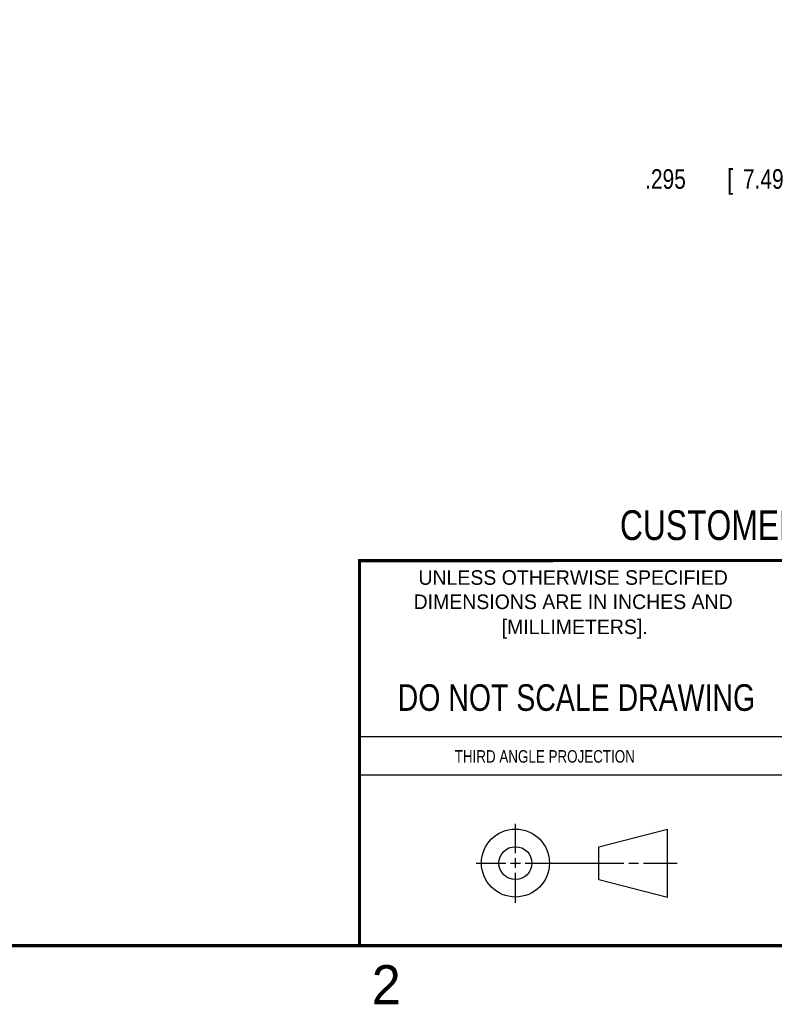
# Model space of a CAD drawing. Header units: inches. Extents: x 0 to 22, y 0 to 17.
# Tile 2 of 9: x 11.4 to 16.3, y 0.1 to 6.4. Entities that reach past the tile are written whole.
import ezdxf
from ezdxf.enums import TextEntityAlignment as Align

# ---------------------------------------------------------------- set-up
doc = ezdxf.new("R2010")
doc.units = ezdxf.units.IN
doc.header["$LTSCALE"] = 1.21
doc.header["$MEASUREMENT"] = 0
doc.layers.get('0').update_dxf_attribs({"linetype": 'CONTINUOUS'})
doc.layers.add('DIMENSIONS', color=7, linetype='CONTINUOUS')
doc.styles.get("Standard").update_dxf_attribs({"font": 'txt', "width": 0.8})
doc.dimstyles.new('DIMSTYLE_1', dxfattribs={"dimtxt": 0.125, "dimasz": 0.18, "dimexe": 0.18, "dimexo": 0.0625, "dimgap": 0.09, "dimtad": 0, "dimtih": 1, "dimtoh": 1, "dimdec": 3, "dimzin": 4, "dimdsep": 46, "dimtxsty": 'STANDARD', "dimblk": '_FILLED', "dimblk1": '_FILLED', "dimblk2": '_FILLED', "dimcen": 0.09, "dimadec": 0, "dimazin": 0, "dimtp": 0.01, "dimtm": 0.01, "dimtfac": 1, "dimtdec": 3, "dimtofl": 0, "dimtmove": 0, "dimatfit": 3, "dimldrblk": '_FILLED', "dimfxl": 1, "dimtolj": 1, "dimtzin": 4, "dimarcsym": 0})

# ---------------------------------------------------------------- blocks, each defined once
blk = doc.blocks.new('_FILLED')
at = {"color": 0, "linetype": 'BYBLOCK'}
blk.add_solid([(0, 0), (-1, 0.174), (-1, -0.174)], dxfattribs=at)
blk = doc.blocks.new('*D2')
at = {"layer": 'DIMENSIONS', "color": 2, "linetype": 'CONTINUOUS'}
for p, q in [((17.5799, 6.4151), (17.5799, 5.2726)), ((17.2849, 5.9601), (17.2849, 5.2726)), ((17.2849, 5.3976), (16.6214, 5.3976)), ((17.5799, 5.3976), (17.9399, 5.3976))]:
    blk.add_line(p, q, dxfattribs=at)
at = {"layer": 'DIMENSIONS', "color": 2, "linetype": 'CONTINUOUS', "xscale": 0.18, "yscale": 0.18, "zscale": 0.18}
blk.add_blockref('_FILLED', (17.2849, 5.3976), dxfattribs=at)
at = {"layer": 'DIMENSIONS', "color": 2, "linetype": 'CONTINUOUS', "xscale": 0.18, "yscale": 0.18, "zscale": 0.18, "rotation": 180}
blk.add_blockref('_FILLED', (17.5799, 5.3976), dxfattribs=at)
at = {"layer": 'DIMENSIONS', "color": 2, "linetype": 'CONTINUOUS', "width": 0.8}
for s, p in [('.295', (15.4339, 5.3351)), ('[', (15.9589, 5.3351)), ('7.49', (16.0589, 5.3351)), (']', (16.4589, 5.3351))]:
    blk.add_text(s, height=0.125, dxfattribs=at).set_placement(p)

msp = doc.modelspace()

# ---------------------------------------------------------------- linework, layer by layer
at = {"color": 2, "linetype": 'CONTINUOUS'}
for p, q in [((13.61, 1.835), (16.375, 1.835)), ((16.375, 1.5888), (13.61, 1.5888)), ((14.6059, 1.0901), (14.6059, 1.2769)), ((14.3557, 1.0276), (14.5434, 1.0276)), ((14.5747, 1.0276), (14.6372, 1.0276)), ((14.6059, 0.9964), (14.6059, 1.0589)), ((14.6684, 1.0276), (15.2987, 1.0276)), ((15.3299, 1.0276), (15.3924, 1.0276)), ((15.4237, 1.0276), (15.6394, 1.0276)), ((14.6059, 0.7723), (14.6059, 0.9651))]:
    msp.add_line(p, q, dxfattribs=at)
at = {"color": 7, "linetype": 'CONTINUOUS'}
for p, q in [((15.1374, 1.132), (15.5769, 1.2447)), ((15.5769, 0.8105), (15.5769, 1.2447)), ((15.1374, 0.9219), (15.1374, 1.132)), ((15.1374, 0.9219), (15.5769, 0.8105))]:
    msp.add_line(p, q, dxfattribs=at)
at = {"color": 7, "linetype": 'CONTINUOUS', "const_width": 0.02}
for points in [[(13.6, 2.9595), (21.5, 2.96)], [(13.61, 0.5), (13.61, 2.96)], [(0.5, 0.5), (21.5, 0.5)]]:
    msp.add_lwpolyline(points, dxfattribs=at)
at = {"color": 7, "linetype": 'CONTINUOUS'}
for centre, radius in [((14.6059, 1.0276), 0.2171), ((14.6054, 1.0269), 0.105)]:
    msp.add_circle(centre, radius, dxfattribs=at)

# ---------------------------------------------------------------- texts
at = {"color": 7, "linetype": 'CONTINUOUS', "width": 0.8}
for s, height, p in [('CUSTOMER DRAWING', 0.19, (16.3742, 3.0911)), ('DO NOT SCALE DRAWING', 0.17, (14.9953, 1.9998))]:
    msp.add_text(s, height=height, dxfattribs=at).set_placement(p, align=Align.CENTER)
at = {"color": 2, "linetype": 'CONTINUOUS'}
for s, p in [('UNLESS OTHERWISE SPECIFIED', (14.9742, 2.8049)), ('DIMENSIONS ARE IN INCHES AND', (14.9742, 2.6501)), ('[MILLIMETERS].', (14.9844, 2.4899))]:
    msp.add_text(s, height=0.093, dxfattribs=at).set_placement(p, align=Align.CENTER)
at = {"color": 2, "linetype": 'CONTINUOUS', "width": 0.8}
msp.add_text('THIRD ANGLE PROJECTION', height=0.08, dxfattribs=at).set_placement((14.2178, 1.6686))
at = {"color": 2, "linetype": 'CONTINUOUS'}
msp.add_text('2', height=0.25, dxfattribs=at).set_placement((13.6875, 0.125))

# ---------------------------------------------------------------- dimensions: what is measured, and where the dimension line sits
at = {"layer": 'DIMENSIONS', "color": 2, "linetype": 'CONTINUOUS'}
dim = msp.add_linear_dim(base=(17.5799, 5.3976), p1=(17.2849, 5.9601), p2=(17.5799, 6.4151), dimstyle='DIMSTYLE_1', dxfattribs=at)
dim.commit()
dim.dimension.update_dxf_attribs({"geometry": '*D2', "text_midpoint": (15.9964, 5.3976), "dimtype": 160})

doc.saveas('drawing.dxf')
